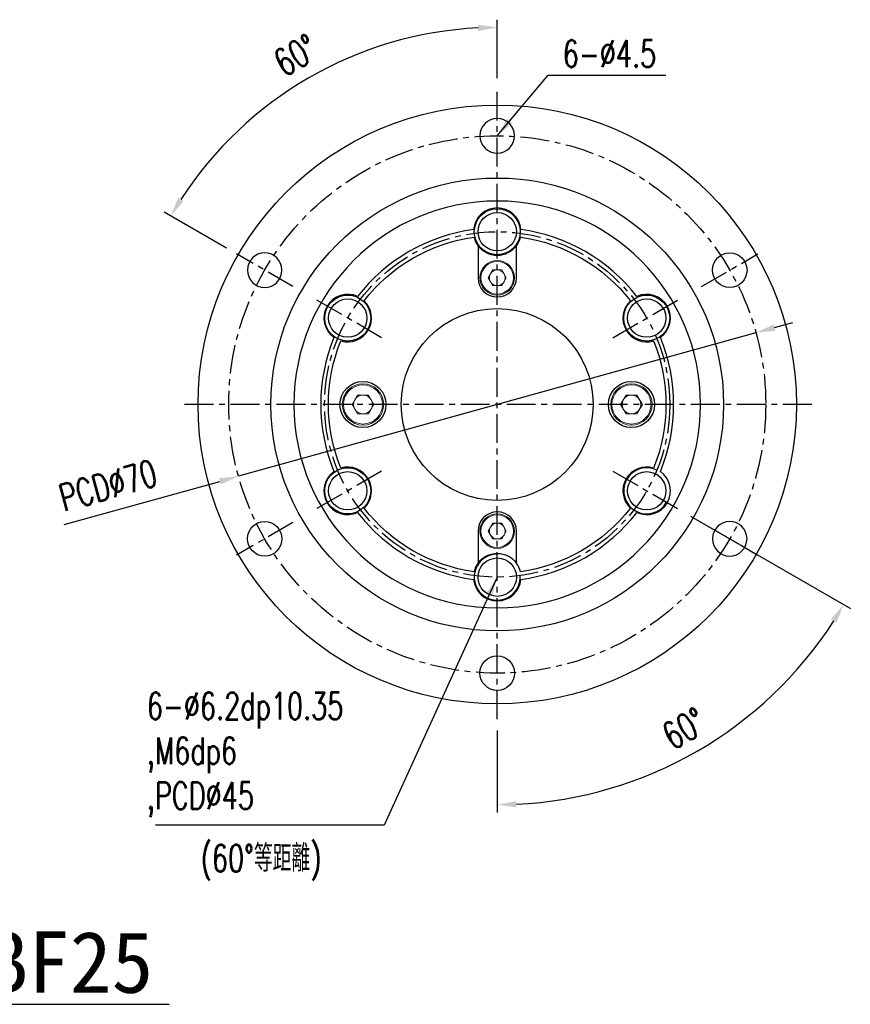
# Model space of a CAD drawing. Header units: millimetres. Extents: x -64 to 412, y -78 to 104.
# Tile 99 of 99: x 304 to 412, y -78 to 50. Entities that reach past the tile are written whole.
import ezdxf
from ezdxf.enums import TextEntityAlignment as Align

# ---------------------------------------------------------------- set-up
doc = ezdxf.new("R2010")
doc.units = ezdxf.units.MM
doc.linetypes.add('CENTER', pattern=[2, 1.25, -0.25, 0.25, -0.25])
for name, color, linetype in [('CHA', 7, 'Continuous'), ('CL', 1, 'CENTER'), ('DIM', 4, 'Continuous'), ('OUT', 3, 'Continuous')]:
    doc.layers.add(name, color=color, linetype=linetype)
doc.styles.add('DIM-7', font='SIMPLEX.shx', dxfattribs={"width": 0.7, "bigfont": 'chineset.shx'})
doc.styles.add('T', font='kaiu.ttf')
doc.dimstyles.new('CNS', dxfattribs={"dimtxt": 3.5, "dimasz": 2.5, "dimexe": 1, "dimexo": 1.5, "dimgap": 0.09, "dimtad": 0, "dimdsep": 46, "dimtxsty": 'DIM-7', "dimcen": 0.09, "dimclrd": 1, "dimclre": 1, "dimclrt": 4, "dimadec": 0, "dimazin": 0, "dimtfac": 1, "dimtix": 1, "dimtmove": 2, "dimatfit": 3, "dimfxl": 1, "dimtvp": 0.971429, "dimtolj": 1, "dimarcsym": 0})

# ---------------------------------------------------------------- blocks, each defined once
blk = doc.blocks.new('*D13')
at = {"layer": 'DEFPOINTS', "color": 0, "transparency": 16777216}
for p in [(366, 41), (381.07, -8.7), (389.9, -13.8), (366, -41), (383.84, -49)]:
    blk.add_point(p, dxfattribs=at)
at = {"layer": 'DIM', "color": 7, "lineweight": -2, "transparency": 16777216}
for p, q in [((391.2, -14.55), (412.03, -26.57)), ((366, -42.5), (366, -53.15))]:
    blk.add_line(p, q, dxfattribs=at)
blk.add_arc((366, 0), 52.15, 272.7471, 327.2529, dxfattribs=at)
at = {"layer": 'DIM', "color": 7, "transparency": 16777216}
for points in [[(409.5, -27.99), (410.22, -28.43), (411.16, -26.07)], [(368.51, -52.5), (368.49, -51.67), (366, -52.15)]]:
    blk.add_solid(points, dxfattribs=at)
at = {"layer": 'DIM', "color": 7, "transparency": 16777216, "insert": (390.37, -42.22), "char_height": 3.5, "attachment_point": 5, "rotation": 30, "style": 'DIM-7'}
blk.add_mtext('\\A1;60°', dxfattribs=at)
blk = doc.blocks.new('*D14')
at = {"layer": 'DEFPOINTS', "color": 0, "transparency": 16777216}
for p in [(349.2, 46.17), (366, 41), (332.01, 19.62), (339.37, 15.38), (366, -41)]:
    blk.add_point(p, dxfattribs=at)
at = {"layer": 'DIM', "color": 7, "lineweight": -2, "transparency": 16777216}
for p, q in [((366, 42.5), (366, 50.13)), ((330.71, 20.38), (322.59, 25.06))]:
    blk.add_line(p, q, dxfattribs=at)
blk.add_arc((366, 0), 49.13, 92.916, 147.084, dxfattribs=at)
at = {"layer": 'DIM', "color": 7, "transparency": 16777216}
for points in [[(363.49, 49.48), (363.51, 48.65), (366, 49.13)], [(325.11, 26.48), (324.4, 26.91), (323.45, 24.56)]]:
    blk.add_solid(points, dxfattribs=at)
at = {"layer": 'DIM', "color": 7, "transparency": 16777216, "insert": (339.74, 45.49), "char_height": 3.5, "attachment_point": 5, "rotation": 30, "style": 'DIM-7'}
blk.add_mtext('\\A1;60°', dxfattribs=at)
blk = doc.blocks.new('*D15')
at = {"layer": 'DEFPOINTS', "color": 0, "transparency": 16777216}
for p in [(399.73, 9.35), (332.27, -9.35)]:
    blk.add_point(p, dxfattribs=at)
at = {"layer": 'DIM', "color": 7, "lineweight": -2, "transparency": 16777216}
for p, q in [((402.14, 10.02), (404.55, 10.68)), ((399.73, 9.35), (332.27, -9.35)), ((309.56, -15.64), (329.86, -10.02))]:
    blk.add_line(p, q, dxfattribs=at)
at = {"layer": 'DIM', "color": 7, "transparency": 16777216}
for points in [[(402.03, 10.42), (402.25, 9.61), (399.73, 9.35)], [(329.75, -9.61), (329.97, -10.42), (332.27, -9.35)]]:
    blk.add_solid(points, dxfattribs=at)
at = {"layer": 'DIM', "color": 7, "transparency": 16777216, "insert": (315.26, -10.54), "char_height": 3.5, "attachment_point": 5, "rotation": 15.492, "style": 'DIM-7'}
blk.add_mtext('\\A1;PCD∅70', dxfattribs=at)

msp = doc.modelspace()

# ---------------------------------------------------------------- linework, layer by layer
at = {"layer": 'CL', "color": 7, "ltscale": 3}
for p, q in [((366, -41), (366, 41)), ((339.37, 15.375), (332.009, 19.625)), ((392.63, 15.375), (399.991, 19.625)), ((350.931, 8.7), (342.098, 13.8)), ((381.069, 8.7), (389.902, 13.8)), ((407, 0), (325, 0)), ((350.931, -8.7), (342.098, -13.8)), ((381.069, -8.7), (389.902, -13.8)), ((339.37, -15.375), (332.009, -19.625)), ((392.63, -15.375), (399.991, -19.625))]:
    msp.add_line(p, q, dxfattribs=at)
for radius in [35, 22.5]:
    msp.add_circle((366, 0), radius, dxfattribs=at)
at = {"layer": 'DIM', "color": 7}
msp.add_line((286.054, -78.151), (323.258, -78.151), dxfattribs=at)
for centre in [(366, 22.5), (346.514, 11.25), (385.486, 11.25), (346.514, -11.25)]:
    msp.add_circle(centre, 3, dxfattribs=at)
for centre, start, end in [((385.486, -11.25), 63.82255, 330), ((366, -22.5), 90, 3.82255)]:
    msp.add_arc(centre, 3, start, end, dxfattribs=at)
at = {"layer": 'OUT', "color": 7}
for p, q in [((363.5, 20.667), (363.5, 16.5)), ((368.5, 16.5), (368.5, 20.667)), ((363.5, -16.5), (363.5, -20.667)), ((368.5, -20.667), (368.5, -16.5))]:
    msp.add_line(p, q, dxfattribs=at)
at = {"layer": 'OUT', "color": 7, "lineweight": 15}
for p, q in [((364.819, 16.5), (365.41, 17.523)), ((366.59, 17.523), (365.41, 17.523)), ((367.181, 16.5), (366.59, 17.523)), ((365.41, 15.478), (364.819, 16.5)), ((365.41, 15.478), (366.59, 15.478)), ((367.181, 16.5), (366.59, 15.478)), ((347.083, 0), (347.792, 1.227)), ((347.792, -1.227), (347.083, 0)), ((349.208, 1.227), (347.792, 1.227)), ((349.917, 0), (349.208, 1.227)), ((349.917, 0), (349.208, -1.227)), ((382.083, 0), (382.792, 1.227)), ((382.792, -1.227), (382.083, 0)), ((384.208, 1.227), (382.792, 1.227)), ((384.917, 0), (384.208, 1.227)), ((384.917, 0), (384.208, -1.227)), ((347.792, -1.227), (349.208, -1.227)), ((382.792, -1.227), (384.208, -1.227)), ((364.819, -16.5), (365.41, -15.477)), ((365.41, -17.522), (364.819, -16.5)), ((366.59, -15.477), (365.41, -15.477)), ((367.181, -16.5), (366.59, -15.477)), ((367.181, -16.5), (366.59, -17.522)), ((365.41, -17.522), (366.59, -17.522))]:
    msp.add_line(p, q, dxfattribs=at)
at = {"layer": 'OUT', "color": 7}
for centre, radius in [((366, 0), 39), ((366, 0), 29.5), ((366, 22.5), 2.5), ((396.311, 17.5), 2.25), ((346.514, 11.25), 2.5), ((385.486, 11.25), 2.5), ((366, 0), 12.5), ((348.5, 0), 3), ((383.5, 0), 3), ((346.514, -11.25), 2.5), ((385.486, -11.25), 2.5), ((335.689, -17.5), 2.25), ((366, -22.5), 2.5), ((366, -35), 2.25)]:
    msp.add_circle(centre, radius, dxfattribs=at)
at = {"layer": 'OUT', "color": 7, "extrusion": (0, 0, -1)}
for centre, radius in [((-366, 35), 2.25), ((-366, 0), 26.5), ((-335.689, 17.5), 2.25), ((-396.311, -17.5), 2.25)]:
    msp.add_circle(centre, radius, dxfattribs=at)
at = {"layer": 'OUT', "color": 7, "lineweight": 15}
for centre, radius in [((366, 16.5), 2.25), ((366, 16.5), 2.125), ((348.5, 0), 2.7), ((383.5, 0), 2.7), ((348.5, 0), 2.55), ((383.5, 0), 2.55), ((366, -16.5), 2.25), ((366, -16.5), 2.125)]:
    msp.add_circle(centre, radius, dxfattribs=at)
at = {"layer": 'OUT', "color": 7}
for centre, radius, start, end in [((366, 22.5), 3.1, 5.40491, 174.59509), ((366, 0), 23, 97.7114, 142.2886), ((366, 0), 23, 37.7114, 82.2886), ((366, 22.5), 3.1, 193.20213, 216.24932), ((366, 22.5), 3.1, 323.75068, 346.79787), ((366, 16.5), 2.5, 180, 0), ((346.514, 11.25), 3.1, 65.40491, 234.59509), ((385.486, 11.25), 3.1, 305.40491, 114.59509), ((346.514, 11.25), 3.1, 253.20213, 46.79787), ((385.486, 11.25), 3.1, 133.20213, 286.79787), ((366, 0), 23, 157.7114, 202.2886), ((366, 0), 23, 337.7114, 22.2886), ((346.514, -11.25), 3.1, 125.40491, 294.59509), ((346.514, -11.25), 3.1, 313.20213, 106.79787), ((385.486, -11.25), 3.1, 73.20213, 226.79787), ((385.486, -11.25), 3.1, 245.40491, 54.59509), ((366, 0), 23, 217.7114, 262.2886), ((366, -16.5), 2.5, 0, 180), ((366, 0), 23, 277.7114, 322.2886), ((366, -22.5), 3.1, 143.75068, 166.79787), ((366, -22.5), 3.1, 13.20213, 36.24932), ((366, -22.5), 3.1, 185.40491, 354.59509)]:
    msp.add_arc(centre, radius, start, end, dxfattribs=at)
at = {"layer": 'OUT', "color": 7, "extrusion": (0, 0, -1)}
for centre, radius, start, end in [((-366, 0), 22, 37.88498, 82.11502), ((-366, 22.5), 3.1, 216.24932, 323.75068), ((-366, 0), 22, 97.88498, 142.11502), ((-366, 0), 22, 337.88498, 22.11502), ((-366, 0), 22, 157.88498, 202.11502), ((-366, 0), 22, 277.88498, 322.11502), ((-366, 0), 22, 217.88498, 262.11502), ((-366, -22.5), 3.1, 36.24932, 143.75068)]:
    msp.add_arc(centre, radius, start, end, dxfattribs=at)
at = {"layer": 'OUT', "color": 7, "lineweight": 15}
for centre, radius, start, end in [((366, 16.5), 1.023, 150, 210), ((366, 16.5), 1.023, 90, 150), ((366, 16.5), 1.023, 30, 90), ((366, 16.5), 1.023, 330, 30), ((366, 16.5), 1.023, 210, 270), ((366, 16.5), 1.023, 270, 330), ((348.5, 0), 1.227, 150, 210), ((348.5, 0), 1.227, 90, 150), ((348.5, 0), 1.227, 30, 90), ((348.5, 0), 1.227, 330, 30), ((383.5, 0), 1.227, 150, 210), ((383.5, 0), 1.227, 90, 150), ((383.5, 0), 1.227, 30, 90), ((383.5, 0), 1.227, 330, 30), ((348.5, 0), 1.227, 210, 270), ((348.5, 0), 1.227, 270, 330), ((383.5, 0), 1.227, 210, 270), ((383.5, 0), 1.227, 270, 330), ((366, -16.5), 1.023, 150, 210), ((366, -16.5), 1.023, 90, 150), ((366, -16.5), 1.023, 30, 90), ((366, -16.5), 1.023, 330, 30), ((366, -16.5), 1.023, 210, 270), ((366, -16.5), 1.023, 270, 330)]:
    msp.add_arc(centre, radius, start, end, dxfattribs=at)

# ---------------------------------------------------------------- texts
at = {"layer": 'CHA', "style": 'T'}
msp.add_text('RLBF25', height=8, dxfattribs=at).set_placement((304.85, -72.721), align=Align.MIDDLE)
at = {"layer": 'DIM', "color": 7, "char_height": 3.5, "style": 'DIM-7'}
for s, insert, attachment_point in [('6-%%C4.5', (374.541, 43.941), 7), ('6-%%C6.2dp10.35\\P,M6dp6\\P,PCD%%C45', (320.322, -37.539), 1), ('(60%%D等距離)', (327.345, -57.363), 1)]:
    msp.add_mtext(s, dxfattribs=dict(at, insert=insert, attachment_point=attachment_point))

# ---------------------------------------------------------------- dimensions: what is measured, and where the dimension line sits
at = {"layer": 'DIM', "color": 7}
for base, line1, line2, picture, middle in [((349.197, 46.165), ((339.37, 15.375), (332.009, 19.625)), ((366, -41), (366, 41)), '*D14', (339.736, 45.491)), ((383.835, -49.003), ((366, -41), (366, 41)), ((381.069, -8.7), (389.902, -13.8)), '*D13', (390.374, -42.217))]:
    dim = msp.add_angular_dim_2l(base=base, line1=line1, line2=line2, dimstyle='CNS', override={"dimclrd": 7, "dimclre": 7, "dimclrt": 7}, dxfattribs=at)
    dim.commit()
    dim.dimension.update_dxf_attribs({"geometry": picture, "text_midpoint": middle})
dim = msp.add_diameter_dim_2p(p1=(399.728, 9.349), p2=(332.272, -9.349), text='PCD<>', dimstyle='CNS', override={"dimclrd": 7, "dimclre": 7, "dimclrt": 7, "dimtmove": 0}, dxfattribs=at)
dim.commit()
dim.dimension.update_dxf_attribs({"geometry": '*D15', "text_midpoint": (316.166, -13.813), "dimtype": 163})

# ---------------------------------------------------------------- leaders
at = {"layer": 'DIM', "color": 7, "annotation_type": 0, "has_hookline": 1}
for points, hookline_direction, text_width in [([(366, 35), (372.656, 42.921), (375.156, 42.921)], 0, 12.717), ([(366, -22.5), (351.249, -54.792), (348.749, -54.792)], 1, 27.183)]:
    msp.add_leader(points, dimstyle='CNS', override={"dimgap": 0.09, "dimtad": 1, "dimclrd": 7, "dimclre": 4}, dxfattribs=dict(at, hookline_direction=hookline_direction, text_width=text_width))

doc.saveas('drawing.dxf')
